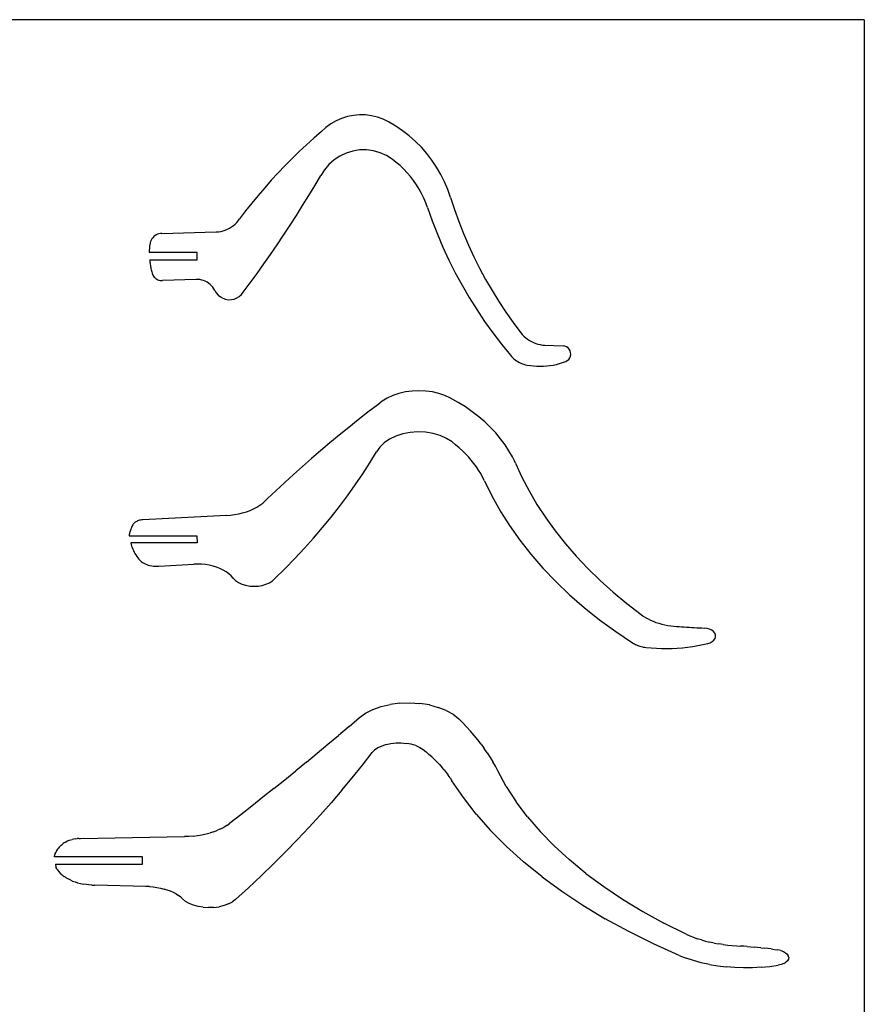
# Model space of a CAD drawing. Extents: x -79 to 65, y -73 to 71.
# Tile 7 of 7: x 6 to 65, y 3 to 71. Entities that reach past the tile are written whole.
import ezdxf

# ---------------------------------------------------------------- set-up
doc = ezdxf.new("R2010")
doc.units = 0
doc.header["$MEASUREMENT"] = 0
doc.layers.get('0').update_dxf_attribs({"linetype": 'CONTINUOUS'})

msp = doc.modelspace()

# ---------------------------------------------------------------- linework, layer by layer
for p, q in [((64.897, 71.322), (-79.103, 71.322)), ((64.897, 71.322), (64.897, -72.678)), ((28.229, 64.297), (27.864, 64.087)), ((28.615, 64.466), (28.229, 64.297)), ((29.017, 64.593), (28.615, 64.466)), ((29.43, 64.677), (29.017, 64.593)), ((29.849, 64.715), (29.43, 64.677)), ((30.271, 64.707), (29.849, 64.715)), ((30.689, 64.655), (30.271, 64.707)), ((31.099, 64.558), (30.689, 64.655)), ((31.496, 64.417), (31.099, 64.558)), ((31.876, 64.234), (31.496, 64.417)), ((27.523, 63.838), (27.211, 63.555)), ((27.864, 64.087), (27.523, 63.838)), ((32.374, 63.939), (31.876, 64.234)), ((32.853, 63.613), (32.374, 63.939)), ((33.31, 63.256), (32.853, 63.613)), ((26.689, 63.099), (26.175, 62.633)), ((27.211, 63.555), (26.689, 63.099)), ((33.744, 62.871), (33.31, 63.256)), ((26.175, 62.633), (25.669, 62.159)), ((29.866, 62.273), (29.39, 62.199)), ((30.346, 62.278), (29.866, 62.273)), ((30.823, 62.214), (30.346, 62.278)), ((34.152, 62.46), (33.744, 62.871)), ((34.532, 62.023), (34.152, 62.46)), ((25.173, 61.675), (24.685, 61.182)), ((25.669, 62.159), (25.173, 61.675)), ((28.094, 61.588), (27.735, 61.268)), ((28.495, 61.853), (28.094, 61.588)), ((28.93, 62.058), (28.495, 61.853)), ((29.39, 62.199), (28.93, 62.058)), ((31.286, 62.083), (30.823, 62.214)), ((31.725, 61.887), (31.286, 62.083)), ((32.132, 61.631), (31.725, 61.887)), ((32.409, 61.416), (32.132, 61.631)), ((34.884, 61.562), (34.532, 62.023)), ((35.206, 61.08), (34.884, 61.562)), ((24.685, 61.182), (24.206, 60.68)), ((27.425, 60.9), (27.171, 60.492)), ((27.735, 61.268), (27.425, 60.9)), ((32.674, 61.187), (32.409, 61.416)), ((32.928, 60.945), (32.674, 61.187)), ((33.169, 60.69), (32.928, 60.945)), ((35.497, 60.579), (35.206, 61.08)), ((24.206, 60.68), (23.737, 60.169)), ((26.757, 59.795), (27.171, 60.492)), ((33.397, 60.424), (33.169, 60.69)), ((33.611, 60.146), (33.397, 60.424)), ((35.754, 60.06), (35.497, 60.579)), ((23.277, 59.65), (22.826, 59.123)), ((23.737, 60.169), (23.277, 59.65)), ((26.336, 59.102), (26.757, 59.795)), ((33.81, 59.858), (33.611, 60.146)), ((33.995, 59.56), (33.81, 59.858)), ((34.164, 59.252), (33.995, 59.56)), ((35.979, 59.525), (35.754, 60.06)), ((36.168, 58.977), (35.979, 59.525)), ((22.826, 59.123), (22.385, 58.588)), ((25.908, 58.413), (26.336, 59.102)), ((34.318, 58.937), (34.164, 59.252)), ((34.455, 58.614), (34.318, 58.937)), ((36.168, 58.977), (36.444, 58.134)), ((22.385, 58.588), (21.954, 58.045)), ((25.475, 57.727), (25.908, 58.413)), ((34.575, 58.285), (34.455, 58.614)), ((34.575, 58.285), (34.905, 57.355)), ((36.444, 58.134), (36.744, 57.3)), ((21.44, 57.363), (21.533, 57.494)), ((21.954, 58.045), (21.533, 57.494)), ((25.036, 57.045), (25.475, 57.727)), ((20.543, 56.708), (20.692, 56.769)), ((20.692, 56.769), (20.835, 56.842)), ((20.835, 56.842), (20.972, 56.926)), ((20.972, 56.926), (21.102, 57.02)), ((21.102, 57.02), (21.223, 57.125)), ((21.223, 57.125), (21.336, 57.24)), ((21.336, 57.24), (21.44, 57.363)), ((24.59, 56.368), (25.036, 57.045)), ((34.905, 57.355), (35.263, 56.435)), ((36.744, 57.3), (37.07, 56.475)), ((15.442, 56.101), (15.389, 56.013)), ((15.505, 56.183), (15.442, 56.101)), ((15.577, 56.257), (15.505, 56.183)), ((15.657, 56.321), (15.577, 56.257)), ((15.745, 56.376), (15.657, 56.321)), ((15.838, 56.42), (15.745, 56.376)), ((15.936, 56.453), (15.838, 56.42)), ((16.036, 56.474), (15.936, 56.453)), ((16.139, 56.483), (16.036, 56.474)), ((16.139, 56.483), (19.914, 56.588)), ((19.914, 56.588), (20.074, 56.599)), ((20.074, 56.599), (20.233, 56.622)), ((20.233, 56.622), (20.39, 56.659)), ((20.39, 56.659), (20.543, 56.708)), ((24.138, 55.694), (24.59, 56.368)), ((35.263, 56.435), (35.65, 55.528)), ((37.07, 56.475), (37.42, 55.66)), ((15.273, 55.433), (15.27, 55.385)), ((15.276, 55.481), (15.273, 55.433)), ((15.28, 55.528), (15.276, 55.481)), ((15.284, 55.576), (15.28, 55.528)), ((15.288, 55.624), (15.284, 55.576)), ((15.293, 55.671), (15.288, 55.624)), ((15.298, 55.719), (15.293, 55.671)), ((15.316, 55.82), (15.298, 55.719)), ((15.347, 55.919), (15.316, 55.82)), ((15.389, 56.013), (15.347, 55.919)), ((23.68, 55.025), (24.138, 55.694)), ((35.65, 55.528), (36.065, 54.632)), ((37.42, 55.66), (37.793, 54.855)), ((15.263, 55.194), (15.262, 55.146)), ((18.582, 55.146), (15.262, 55.146)), ((15.264, 55.242), (15.263, 55.194)), ((15.266, 55.289), (15.264, 55.242)), ((15.268, 55.337), (15.266, 55.289)), ((15.27, 55.385), (15.268, 55.337)), ((18.582, 54.646), (18.582, 55.146)), ((23.216, 54.36), (23.68, 55.025)), ((37.793, 54.855), (38.191, 54.063)), ((15.294, 54.646), (15.301, 54.569)), ((15.294, 54.646), (18.582, 54.646)), ((15.301, 54.569), (15.31, 54.491)), ((15.31, 54.491), (15.32, 54.414)), ((15.32, 54.414), (15.331, 54.338)), ((15.331, 54.338), (15.342, 54.261)), ((15.342, 54.261), (15.355, 54.184)), ((15.355, 54.184), (15.369, 54.108)), ((15.369, 54.108), (15.384, 54.032)), ((15.384, 54.032), (15.4, 53.956)), ((22.746, 53.699), (23.216, 54.36)), ((36.065, 54.632), (36.508, 53.75)), ((38.191, 54.063), (38.613, 53.282)), ((15.4, 53.956), (15.417, 53.88)), ((15.417, 53.88), (15.435, 53.805)), ((15.435, 53.805), (15.454, 53.729)), ((15.454, 53.729), (15.481, 53.654)), ((15.481, 53.654), (15.515, 53.582)), ((15.515, 53.582), (15.558, 53.515)), ((15.558, 53.515), (15.607, 53.452)), ((15.607, 53.452), (15.663, 53.395)), ((15.663, 53.395), (15.725, 53.345)), ((15.725, 53.345), (15.792, 53.302)), ((22.27, 53.042), (22.746, 53.699)), ((36.508, 53.75), (36.977, 52.882)), ((15.792, 53.302), (15.863, 53.266)), ((15.863, 53.266), (15.938, 53.238)), ((15.938, 53.238), (16.016, 53.219)), ((16.016, 53.219), (16.095, 53.209)), ((16.095, 53.209), (16.175, 53.207)), ((18.513, 53.286), (16.175, 53.207)), ((18.646, 53.284), (18.513, 53.286)), ((18.777, 53.27), (18.646, 53.284)), ((18.907, 53.243), (18.777, 53.27)), ((19.034, 53.204), (18.907, 53.243)), ((19.156, 53.153), (19.034, 53.204)), ((19.273, 53.09), (19.156, 53.153)), ((19.383, 53.017), (19.273, 53.09)), ((19.486, 52.933), (19.383, 53.017)), ((19.581, 52.84), (19.486, 52.933)), ((19.666, 52.739), (19.581, 52.84)), ((19.741, 52.63), (19.666, 52.739)), ((21.789, 52.39), (22.27, 53.042)), ((36.977, 52.882), (37.473, 52.029)), ((38.613, 53.282), (39.057, 52.514)), ((19.806, 52.514), (19.741, 52.63)), ((19.806, 52.514), (19.91, 52.343)), ((19.91, 52.343), (20.042, 52.193)), ((20.042, 52.193), (20.198, 52.068)), ((20.198, 52.068), (20.374, 51.972)), ((20.374, 51.972), (20.564, 51.909)), ((21.157, 51.923), (21.343, 51.996)), ((21.343, 51.996), (21.514, 52.101)), ((21.514, 52.101), (21.664, 52.233)), ((21.664, 52.233), (21.789, 52.39)), ((37.473, 52.029), (37.996, 51.192)), ((39.057, 52.514), (39.524, 51.76)), ((20.564, 51.909), (20.761, 51.879)), ((20.761, 51.879), (20.961, 51.884)), ((20.961, 51.884), (21.157, 51.923)), ((39.524, 51.76), (40.013, 51.02)), ((37.996, 51.192), (38.544, 50.371)), ((40.013, 51.02), (40.524, 50.296)), ((38.544, 50.371), (39.117, 49.568)), ((40.524, 50.296), (41.057, 49.586)), ((39.117, 49.568), (39.715, 48.783)), ((41.057, 49.586), (41.16, 49.462)), ((41.16, 49.462), (41.273, 49.345)), ((41.273, 49.345), (41.393, 49.237)), ((41.393, 49.237), (41.521, 49.138)), ((39.715, 48.783), (40.337, 48.017)), ((41.521, 49.138), (41.655, 49.048)), ((41.655, 49.048), (41.796, 48.968)), ((41.796, 48.968), (41.942, 48.899)), ((41.942, 48.899), (42.093, 48.84)), ((42.093, 48.84), (42.247, 48.792)), ((42.247, 48.792), (42.405, 48.755)), ((42.405, 48.755), (42.565, 48.73)), ((42.565, 48.73), (42.726, 48.716)), ((42.726, 48.716), (43.986, 48.662)), ((44.11, 48.643), (43.986, 48.662)), ((44.227, 48.597), (44.11, 48.643)), ((44.331, 48.526), (44.227, 48.597)), ((40.337, 48.017), (40.413, 47.931)), ((40.413, 47.931), (40.493, 47.851)), ((44.416, 48.433), (44.331, 48.526)), ((44.477, 48.323), (44.416, 48.433)), ((44.45, 47.837), (44.499, 47.953)), ((44.513, 48.203), (44.477, 48.323)), ((44.499, 47.953), (44.52, 48.077)), ((44.52, 48.077), (44.513, 48.203)), ((40.493, 47.851), (40.578, 47.775)), ((40.578, 47.775), (40.667, 47.704)), ((40.667, 47.704), (40.76, 47.638)), ((40.76, 47.638), (40.856, 47.577)), ((40.856, 47.577), (40.956, 47.522)), ((40.956, 47.522), (41.059, 47.473)), ((41.059, 47.473), (41.164, 47.43)), ((41.164, 47.43), (41.272, 47.393)), ((41.272, 47.393), (41.381, 47.362)), ((41.381, 47.362), (41.493, 47.337)), ((41.493, 47.337), (41.717, 47.3)), ((41.717, 47.3), (41.943, 47.273)), ((41.943, 47.273), (42.169, 47.257)), ((42.169, 47.257), (42.397, 47.251)), ((42.397, 47.251), (42.624, 47.257)), ((42.624, 47.257), (42.851, 47.273)), ((42.851, 47.273), (43.076, 47.3)), ((43.076, 47.3), (43.301, 47.338)), ((43.301, 47.338), (43.523, 47.386)), ((43.523, 47.386), (43.742, 47.445)), ((43.742, 47.445), (43.959, 47.514)), ((43.959, 47.514), (44.172, 47.593)), ((44.172, 47.593), (44.283, 47.652)), ((44.283, 47.652), (44.377, 47.735)), ((44.377, 47.735), (44.45, 47.837)), ((32.171, 45.222), (31.779, 45.042)), ((32.595, 45.365), (32.171, 45.222)), ((33.044, 45.469), (32.595, 45.365)), ((33.51, 45.532), (33.044, 45.469)), ((33.984, 45.553), (33.51, 45.532)), ((34.457, 45.531), (33.984, 45.553)), ((34.921, 45.467), (34.457, 45.531)), ((35.368, 45.362), (34.921, 45.467)), ((35.789, 45.217), (35.368, 45.362)), ((36.177, 45.037), (35.789, 45.217)), ((31.12, 44.587), (30.443, 44.064)), ((31.427, 44.829), (31.12, 44.587)), ((31.779, 45.042), (31.427, 44.829)), ((36.703, 44.74), (36.177, 45.037)), ((37.205, 44.426), (36.703, 44.74)), ((30.443, 44.064), (29.774, 43.538)), ((37.682, 44.095), (37.205, 44.426)), ((38.134, 43.748), (37.682, 44.095)), ((29.774, 43.538), (29.112, 43.008)), ((38.558, 43.386), (38.134, 43.748)), ((38.953, 43.01), (38.558, 43.386)), ((28.456, 42.474), (27.808, 41.936)), ((29.112, 43.008), (28.456, 42.474)), ((32.378, 42.396), (31.944, 42.186)), ((32.86, 42.553), (32.378, 42.396)), ((33.375, 42.653), (32.86, 42.553)), ((33.907, 42.691), (33.375, 42.653)), ((34.441, 42.668), (33.907, 42.691)), ((34.961, 42.584), (34.441, 42.668)), ((35.45, 42.441), (34.961, 42.584)), ((35.894, 42.244), (35.45, 42.441)), ((39.32, 42.621), (38.953, 43.01)), ((39.656, 42.22), (39.32, 42.621)), ((27.808, 41.936), (27.167, 41.395)), ((31.57, 41.93), (31.268, 41.634)), ((31.944, 42.186), (31.57, 41.93)), ((36.281, 41.998), (35.894, 42.244)), ((36.531, 41.801), (36.281, 41.998)), ((36.771, 41.599), (36.531, 41.801)), ((39.961, 41.808), (39.656, 42.22)), ((40.233, 41.386), (39.961, 41.808)), ((27.167, 41.395), (26.533, 40.849)), ((30.576, 40.537), (31.047, 41.308)), ((31.268, 41.634), (31.047, 41.308)), ((37, 41.39), (36.771, 41.599)), ((37.218, 41.177), (37, 41.39)), ((37.424, 40.958), (37.218, 41.177)), ((40.474, 40.955), (40.233, 41.386)), ((26.533, 40.849), (25.906, 40.3)), ((30.082, 39.773), (30.576, 40.537)), ((37.619, 40.734), (37.424, 40.958)), ((37.801, 40.506), (37.619, 40.734)), ((37.971, 40.274), (37.801, 40.506)), ((40.605, 40.677), (40.474, 40.955)), ((40.681, 40.517), (40.605, 40.677)), ((40.681, 40.517), (41.126, 39.551)), ((25.287, 39.748), (24.675, 39.191)), ((25.906, 40.3), (25.287, 39.748)), ((29.567, 39.014), (30.082, 39.773)), ((38.128, 40.037), (37.971, 40.274)), ((38.272, 39.798), (38.128, 40.037)), ((38.404, 39.554), (38.272, 39.798)), ((24.675, 39.191), (24.07, 38.631)), ((29.03, 38.262), (29.567, 39.014)), ((38.523, 39.308), (38.404, 39.554)), ((38.523, 39.308), (39.037, 38.251)), ((41.126, 39.551), (41.625, 38.597)), ((24.07, 38.631), (23.473, 38.068)), ((41.625, 38.597), (42.178, 37.657)), ((22.728, 37.476), (22.94, 37.609)), ((22.94, 37.609), (23.136, 37.752)), ((23.136, 37.752), (23.314, 37.906)), ((23.314, 37.906), (23.473, 38.068)), ((28.472, 37.517), (29.03, 38.262)), ((39.037, 38.251), (39.619, 37.209)), ((42.178, 37.657), (42.783, 36.731)), ((20.907, 36.911), (21.192, 36.949)), ((21.192, 36.949), (21.471, 37.002)), ((21.471, 37.002), (21.744, 37.069)), ((21.744, 37.069), (22.007, 37.151)), ((22.007, 37.151), (22.26, 37.246)), ((22.26, 37.246), (22.501, 37.355)), ((22.501, 37.355), (22.728, 37.476)), ((27.893, 36.779), (28.472, 37.517)), ((39.619, 37.209), (39.648, 37.163)), ((39.648, 37.163), (40.265, 36.185)), ((14.121, 36.244), (14.087, 36.183)), ((14.151, 36.291), (14.121, 36.244)), ((14.188, 36.336), (14.151, 36.291)), ((14.231, 36.378), (14.188, 36.336)), ((14.279, 36.417), (14.231, 36.378)), ((14.333, 36.453), (14.279, 36.417)), ((14.392, 36.485), (14.333, 36.453)), ((14.455, 36.514), (14.392, 36.485)), ((14.521, 36.538), (14.455, 36.514)), ((14.591, 36.558), (14.521, 36.538)), ((14.664, 36.574), (14.591, 36.558)), ((14.738, 36.585), (14.664, 36.574)), ((14.813, 36.591), (14.738, 36.585)), ((20.619, 36.888), (14.813, 36.591)), ((20.619, 36.888), (20.907, 36.911)), ((27.293, 36.049), (27.893, 36.779)), ((42.783, 36.731), (43.441, 35.822)), ((13.888, 35.613), (13.879, 35.548)), ((13.9, 35.678), (13.888, 35.613)), ((13.915, 35.742), (13.9, 35.678)), ((13.932, 35.806), (13.915, 35.742)), ((13.952, 35.87), (13.932, 35.806)), ((13.974, 35.934), (13.952, 35.87)), ((13.999, 35.997), (13.974, 35.934)), ((14.026, 36.06), (13.999, 35.997)), ((14.055, 36.122), (14.026, 36.06)), ((14.087, 36.183), (14.055, 36.122)), ((26.672, 35.326), (27.293, 36.049)), ((40.265, 36.185), (40.977, 35.18)), ((43.441, 35.822), (44.149, 34.93)), ((13.879, 35.548), (13.872, 35.483)), ((13.872, 35.483), (18.577, 35.483)), ((18.582, 34.983), (13.979, 34.983)), ((13.979, 34.983), (14.006, 34.877)), ((14.006, 34.877), (14.038, 34.772)), ((18.577, 35.483), (18.582, 34.983)), ((26.031, 34.611), (26.672, 35.326)), ((40.977, 35.18), (41.751, 34.197)), ((44.149, 34.93), (44.907, 34.056)), ((14.038, 34.772), (14.075, 34.667)), ((14.075, 34.667), (14.117, 34.562)), ((14.117, 34.562), (14.163, 34.458)), ((14.163, 34.458), (14.215, 34.355)), ((14.215, 34.355), (14.271, 34.253)), ((14.271, 34.253), (14.332, 34.152)), ((25.37, 33.905), (26.031, 34.611)), ((41.751, 34.197), (42.588, 33.236)), ((14.332, 34.152), (14.398, 34.052)), ((14.398, 34.052), (14.469, 33.953)), ((14.469, 33.953), (14.544, 33.855)), ((14.544, 33.855), (14.623, 33.759)), ((14.623, 33.759), (14.7, 33.694)), ((14.7, 33.694), (14.786, 33.634)), ((14.786, 33.634), (14.879, 33.579)), ((14.879, 33.579), (14.979, 33.529)), ((14.979, 33.529), (15.085, 33.485)), ((15.926, 33.365), (18.351, 33.508)), ((18.625, 33.515), (18.351, 33.508)), ((18.897, 33.505), (18.625, 33.515)), ((19.167, 33.478), (18.897, 33.505)), ((24.689, 33.206), (25.37, 33.905)), ((44.907, 34.056), (45.714, 33.202)), ((15.085, 33.485), (15.196, 33.448)), ((15.196, 33.448), (15.311, 33.417)), ((15.311, 33.417), (15.431, 33.392)), ((15.431, 33.392), (15.553, 33.375)), ((15.553, 33.375), (15.676, 33.364)), ((15.676, 33.364), (15.801, 33.361)), ((15.801, 33.361), (15.926, 33.365)), ((19.432, 33.434), (19.167, 33.478)), ((19.689, 33.373), (19.432, 33.434)), ((19.936, 33.295), (19.689, 33.373)), ((20.171, 33.203), (19.936, 33.295)), ((20.392, 33.096), (20.171, 33.203)), ((20.595, 32.975), (20.392, 33.096)), ((20.781, 32.842), (20.595, 32.975)), ((20.947, 32.698), (20.781, 32.842)), ((23.988, 32.517), (24.689, 33.206)), ((42.588, 33.236), (43.485, 32.3)), ((45.714, 33.202), (46.568, 32.369)), ((21.091, 32.543), (20.947, 32.698)), ((21.091, 32.543), (21.254, 32.383)), ((21.254, 32.383), (21.457, 32.244)), ((21.457, 32.244), (21.692, 32.131)), ((23.363, 32.116), (23.605, 32.225)), ((23.605, 32.225), (23.816, 32.36)), ((23.816, 32.36), (23.988, 32.517)), ((43.485, 32.3), (44.44, 31.39)), ((46.568, 32.369), (47.47, 31.558)), ((21.692, 32.131), (21.954, 32.047)), ((21.954, 32.047), (22.234, 31.994)), ((22.234, 31.994), (22.524, 31.975)), ((22.524, 31.975), (22.814, 31.989)), ((22.814, 31.989), (23.097, 32.036)), ((23.097, 32.036), (23.363, 32.116)), ((47.47, 31.558), (48.416, 30.77)), ((44.44, 31.39), (45.453, 30.509)), ((48.416, 30.77), (49.406, 30.007)), ((45.453, 30.509), (46.52, 29.656)), ((46.52, 29.656), (47.641, 28.835)), ((49.406, 30.007), (49.557, 29.901)), ((49.557, 29.901), (49.718, 29.802)), ((49.718, 29.802), (49.887, 29.709)), ((49.887, 29.709), (50.063, 29.622)), ((50.063, 29.622), (50.248, 29.543)), ((50.248, 29.543), (50.438, 29.471)), ((50.438, 29.471), (50.635, 29.407)), ((50.635, 29.407), (50.838, 29.351)), ((47.641, 28.835), (48.813, 28.046)), ((50.838, 29.351), (51.045, 29.302)), ((51.045, 29.302), (51.256, 29.262)), ((51.256, 29.262), (51.47, 29.23)), ((51.47, 29.23), (51.687, 29.207)), ((51.687, 29.207), (51.862, 29.192)), ((51.862, 29.192), (52.037, 29.177)), ((52.037, 29.177), (52.213, 29.164)), ((52.213, 29.164), (52.388, 29.151)), ((52.388, 29.151), (52.564, 29.139)), ((52.564, 29.139), (52.74, 29.128)), ((52.74, 29.128), (52.916, 29.117)), ((52.916, 29.117), (53.092, 29.107)), ((53.092, 29.107), (53.268, 29.098)), ((53.268, 29.098), (53.444, 29.09)), ((53.444, 29.09), (53.621, 29.082)), ((53.621, 29.082), (53.797, 29.075)), ((53.983, 29.054), (53.797, 29.075)), ((54.157, 29.005), (53.983, 29.054)), ((54.31, 28.932), (54.157, 29.005)), ((54.433, 28.837), (54.31, 28.932)), ((54.521, 28.726), (54.433, 28.837)), ((54.57, 28.605), (54.521, 28.726)), ((48.813, 28.046), (48.879, 28.006)), ((54.033, 28.002), (54.201, 28.059)), ((54.201, 28.059), (54.347, 28.14)), ((54.347, 28.14), (54.461, 28.24)), ((54.461, 28.24), (54.539, 28.355)), ((54.539, 28.355), (54.576, 28.479)), ((54.576, 28.479), (54.57, 28.605)), ((48.879, 28.006), (48.947, 27.969)), ((48.947, 27.969), (49.018, 27.933)), ((49.018, 27.933), (49.091, 27.9)), ((49.091, 27.9), (49.167, 27.87)), ((49.167, 27.87), (49.245, 27.842)), ((49.245, 27.842), (49.325, 27.816)), ((49.325, 27.816), (49.407, 27.794)), ((49.407, 27.794), (49.491, 27.774)), ((49.491, 27.774), (49.576, 27.757)), ((49.576, 27.757), (49.662, 27.743)), ((49.662, 27.743), (49.749, 27.731)), ((49.749, 27.731), (50.108, 27.696)), ((50.108, 27.696), (50.468, 27.672)), ((50.468, 27.672), (50.83, 27.658)), ((50.83, 27.658), (51.192, 27.654)), ((51.192, 27.654), (51.555, 27.661)), ((51.555, 27.661), (51.916, 27.679)), ((51.916, 27.679), (52.276, 27.707)), ((52.276, 27.707), (52.635, 27.745)), ((52.635, 27.745), (52.99, 27.794)), ((52.99, 27.794), (53.342, 27.853)), ((53.342, 27.853), (53.69, 27.922)), ((53.69, 27.922), (54.033, 28.002)), ((30.272, 23.159), (30.778, 23.413)), ((30.778, 23.413), (31.357, 23.617)), ((31.357, 23.617), (31.993, 23.765)), ((32.667, 23.851), (31.993, 23.765)), ((32.667, 23.851), (33.358, 23.875)), ((33.358, 23.875), (34.046, 23.834)), ((34.709, 23.731), (34.046, 23.834)), ((34.709, 23.731), (35.328, 23.567)), ((35.884, 23.349), (35.328, 23.567)), ((35.884, 23.349), (36.361, 23.083)), ((29.13, 22.241), (29.857, 22.863)), ((29.857, 22.863), (30.272, 23.159)), ((36.361, 23.083), (36.743, 22.777)), ((37.03, 22.49), (36.743, 22.777)), ((29.13, 22.241), (28.399, 21.621)), ((37.03, 22.49), (37.306, 22.2)), ((37.571, 21.907), (37.306, 22.2)), ((37.826, 21.611), (37.571, 21.907)), ((27.663, 21.003), (28.399, 21.621)), ((38.069, 21.313), (37.826, 21.611)), ((38.3, 21.012), (38.069, 21.313)), ((26.923, 20.386), (27.663, 21.003)), ((30.909, 20.6), (30.743, 20.429)), ((31.13, 20.754), (30.909, 20.6)), ((31.398, 20.883), (31.13, 20.754)), ((31.705, 20.985), (31.398, 20.883)), ((31.705, 20.985), (32.042, 21.057)), ((32.042, 21.057), (32.396, 21.095)), ((32.396, 21.095), (32.757, 21.099)), ((32.757, 21.099), (33.113, 21.068)), ((33.453, 21.004), (33.113, 21.068)), ((33.765, 20.908), (33.453, 21.004)), ((33.765, 20.908), (34.04, 20.785)), ((34.04, 20.785), (34.268, 20.636)), ((34.268, 20.636), (34.477, 20.468)), ((38.3, 21.012), (38.521, 20.709)), ((38.73, 20.403), (38.521, 20.709)), ((26.178, 19.77), (26.923, 20.386)), ((30.061, 19.551), (30.743, 20.429)), ((34.477, 20.468), (34.679, 20.298)), ((34.874, 20.125), (34.679, 20.298)), ((34.874, 20.125), (35.061, 19.949)), ((35.061, 19.949), (35.24, 19.772)), ((38.73, 20.403), (38.927, 20.095)), ((38.927, 20.095), (39.113, 19.785)), ((24.676, 18.544), (25.43, 19.156)), ((26.178, 19.77), (25.43, 19.156)), ((29.358, 18.677), (30.061, 19.551)), ((35.412, 19.592), (35.24, 19.772)), ((35.412, 19.592), (35.576, 19.41)), ((35.732, 19.226), (35.576, 19.41)), ((35.732, 19.226), (35.88, 19.04)), ((39.288, 19.473), (39.113, 19.785)), ((39.45, 19.159), (39.288, 19.473)), ((40.042, 18.078), (39.45, 19.159)), ((23.919, 17.933), (24.676, 18.544)), ((28.635, 17.809), (29.358, 18.677)), ((35.88, 19.04), (36.019, 18.853)), ((36.151, 18.663), (36.019, 18.853)), ((36.151, 18.663), (36.275, 18.473)), ((37.066, 17.298), (36.275, 18.473)), ((23.919, 17.933), (23.157, 17.323)), ((28.635, 17.809), (27.893, 16.944)), ((40.042, 18.078), (40.731, 17.014)), ((23.157, 17.323), (22.39, 16.715)), ((37.961, 16.146), (37.066, 17.298)), ((22.39, 16.715), (21.619, 16.109)), ((27.893, 16.944), (27.13, 16.085)), ((41.516, 15.969), (40.731, 17.014)), ((21.619, 16.109), (20.844, 15.504)), ((27.13, 16.085), (26.348, 15.231)), ((37.961, 16.146), (38.956, 15.017)), ((41.516, 15.969), (42.396, 14.946)), ((20.235, 15.133), (19.998, 15.027)), ((20.235, 15.133), (20.456, 15.248)), ((20.659, 15.372), (20.456, 15.248)), ((20.659, 15.372), (20.844, 15.504)), ((26.348, 15.231), (25.547, 14.381)), ((9.712, 14.334), (9.814, 14.367)), ((9.814, 14.367), (9.92, 14.396)), ((10.03, 14.42), (9.92, 14.396)), ((10.143, 14.439), (10.03, 14.42)), ((10.143, 14.439), (10.258, 14.453)), ((10.375, 14.463), (10.258, 14.453)), ((10.375, 14.463), (10.493, 14.467)), ((10.493, 14.467), (17.71, 14.589)), ((18.018, 14.601), (17.71, 14.589)), ((18.323, 14.625), (18.018, 14.601)), ((18.323, 14.625), (18.623, 14.662)), ((18.623, 14.662), (18.918, 14.712)), ((18.918, 14.712), (19.204, 14.773)), ((19.204, 14.773), (19.481, 14.847)), ((19.746, 14.932), (19.481, 14.847)), ((19.746, 14.932), (19.998, 15.027)), ((25.547, 14.381), (24.726, 13.537)), ((40.051, 13.915), (38.956, 15.017)), ((43.367, 13.946), (42.396, 14.946)), ((8.902, 13.713), (8.854, 13.642)), ((8.902, 13.713), (8.955, 13.783)), ((9.014, 13.852), (8.955, 13.783)), ((9.014, 13.852), (9.077, 13.919)), ((9.077, 13.919), (9.144, 13.985)), ((9.144, 13.985), (9.217, 14.05)), ((9.217, 14.05), (9.293, 14.113)), ((9.364, 14.164), (9.293, 14.113)), ((9.441, 14.212), (9.364, 14.164)), ((9.441, 14.212), (9.525, 14.257)), ((9.616, 14.298), (9.525, 14.257)), ((9.616, 14.298), (9.712, 14.334)), ((41.243, 12.843), (40.051, 13.915)), ((43.367, 13.946), (44.428, 12.974)), ((8.688, 13.179), (8.711, 13.351)), ((14.788, 13.179), (8.688, 13.179)), ((8.739, 13.425), (8.711, 13.351)), ((8.739, 13.425), (8.772, 13.498)), ((8.81, 13.571), (8.772, 13.498)), ((8.854, 13.642), (8.81, 13.571)), ((14.792, 12.679), (14.788, 13.179)), ((24.726, 13.537), (23.886, 12.699)), ((8.752, 12.679), (14.792, 12.679)), ((8.752, 12.679), (8.782, 12.465)), ((8.816, 12.402), (8.782, 12.465)), ((8.854, 12.341), (8.816, 12.402)), ((8.896, 12.28), (8.854, 12.341)), ((23.027, 11.866), (23.886, 12.699)), ((42.528, 11.801), (41.243, 12.843)), ((45.576, 12.03), (44.428, 12.974)), ((8.896, 12.28), (8.941, 12.219)), ((8.941, 12.219), (8.99, 12.16)), ((8.99, 12.16), (9.043, 12.102)), ((9.043, 12.102), (9.099, 12.044)), ((9.158, 11.988), (9.099, 12.044)), ((9.158, 11.988), (9.221, 11.932)), ((9.221, 11.932), (9.288, 11.878)), ((9.288, 11.878), (9.357, 11.825)), ((9.486, 11.737), (9.357, 11.825)), ((9.486, 11.737), (9.627, 11.655)), ((9.779, 11.579), (9.627, 11.655)), ((22.148, 11.038), (23.027, 11.866)), ((42.528, 11.801), (43.905, 10.794)), ((45.576, 12.03), (46.809, 11.117)), ((9.941, 11.508), (9.779, 11.579)), ((9.941, 11.508), (10.113, 11.445)), ((10.113, 11.445), (10.293, 11.389)), ((10.293, 11.389), (10.48, 11.34)), ((10.48, 11.34), (10.674, 11.298)), ((10.874, 11.265), (10.674, 11.298)), ((11.077, 11.239), (10.874, 11.265)), ((11.284, 11.222), (11.077, 11.239)), ((11.284, 11.222), (11.493, 11.213)), ((15.015, 11.131), (11.493, 11.213)), ((15.28, 11.118), (15.015, 11.131)), ((15.28, 11.118), (15.541, 11.094)), ((15.541, 11.094), (15.798, 11.057)), ((15.798, 11.057), (16.047, 11.009)), ((16.047, 11.009), (16.287, 10.949)), ((16.517, 10.879), (16.287, 10.949)), ((22.148, 11.038), (21.251, 10.216)), ((46.809, 11.117), (48.124, 10.238)), ((16.734, 10.798), (16.517, 10.879)), ((16.937, 10.707), (16.734, 10.798)), ((17.125, 10.607), (16.937, 10.707)), ((17.125, 10.607), (17.295, 10.499)), ((17.447, 10.383), (17.295, 10.499)), ((17.447, 10.383), (17.579, 10.26)), ((17.779, 10.093), (17.579, 10.26)), ((43.905, 10.794), (45.369, 9.823)), ((18.031, 9.948), (17.779, 10.093)), ((18.328, 9.829), (18.031, 9.948)), ((18.659, 9.74), (18.328, 9.829)), ((19.015, 9.684), (18.659, 9.74)), ((19.015, 9.684), (19.385, 9.662)), ((19.756, 9.675), (19.385, 9.662)), ((19.756, 9.675), (20.118, 9.723)), ((20.458, 9.804), (20.118, 9.723)), ((20.767, 9.916), (20.458, 9.804)), ((20.767, 9.916), (21.034, 10.054)), ((21.251, 10.216), (21.034, 10.054)), ((45.369, 9.823), (46.919, 8.89)), ((48.124, 10.238), (49.517, 9.394)), ((48.549, 7.997), (46.919, 8.89)), ((49.517, 9.394), (50.986, 8.586)), ((52.526, 7.818), (50.986, 8.586)), ((50.258, 7.146), (48.549, 7.997)), ((52.526, 7.818), (52.776, 7.706)), ((52.776, 7.706), (53.036, 7.601)), ((53.036, 7.601), (53.306, 7.503)), ((52.04, 6.34), (50.258, 7.146)), ((53.586, 7.414), (53.306, 7.503)), ((53.586, 7.414), (53.874, 7.332)), ((53.874, 7.332), (54.17, 7.258)), ((54.472, 7.193), (54.17, 7.258)), ((54.472, 7.193), (54.781, 7.137)), ((55.096, 7.089), (54.781, 7.137)), ((55.096, 7.089), (55.414, 7.05)), ((55.414, 7.05), (55.736, 7.02)), ((55.736, 7.02), (56.061, 6.999)), ((56.061, 6.999), (56.3, 6.987)), ((56.538, 6.972), (56.3, 6.987)), ((56.776, 6.955), (56.538, 6.972)), ((56.776, 6.955), (57.014, 6.937)), ((57.014, 6.937), (57.251, 6.917)), ((57.488, 6.894), (57.251, 6.917)), ((57.723, 6.87), (57.488, 6.894)), ((57.723, 6.87), (57.959, 6.845)), ((58.193, 6.817), (57.959, 6.845)), ((52.04, 6.34), (52.527, 6.147)), ((58.426, 6.787), (58.193, 6.817)), ((58.426, 6.787), (58.659, 6.756)), ((58.659, 6.756), (58.891, 6.723)), ((59.096, 6.679), (58.891, 6.723)), ((59.096, 6.679), (59.28, 6.614)), ((59.28, 6.614), (59.433, 6.529)), ((59.433, 6.529), (59.548, 6.428)), ((59.548, 6.428), (59.621, 6.317)), ((59.648, 6.2), (59.621, 6.317)), ((59.648, 6.2), (59.628, 6.082)), ((53.042, 5.977), (52.527, 6.147)), ((53.582, 5.83), (53.042, 5.977)), ((54.144, 5.707), (53.582, 5.83)), ((54.144, 5.707), (54.722, 5.609)), ((54.722, 5.609), (55.314, 5.537)), ((55.916, 5.491), (55.314, 5.537)), ((56.523, 5.472), (55.916, 5.491)), ((57.131, 5.479), (56.523, 5.472)), ((57.736, 5.513), (57.131, 5.479)), ((57.736, 5.513), (58.334, 5.574)), ((58.334, 5.574), (58.921, 5.66)), ((59.124, 5.708), (58.921, 5.66)), ((59.303, 5.778), (59.124, 5.708)), ((59.303, 5.778), (59.451, 5.866)), ((59.561, 5.969), (59.451, 5.866)), ((59.628, 6.082), (59.561, 5.969))]:
    msp.add_line(p, q)

doc.saveas('drawing.dxf')
